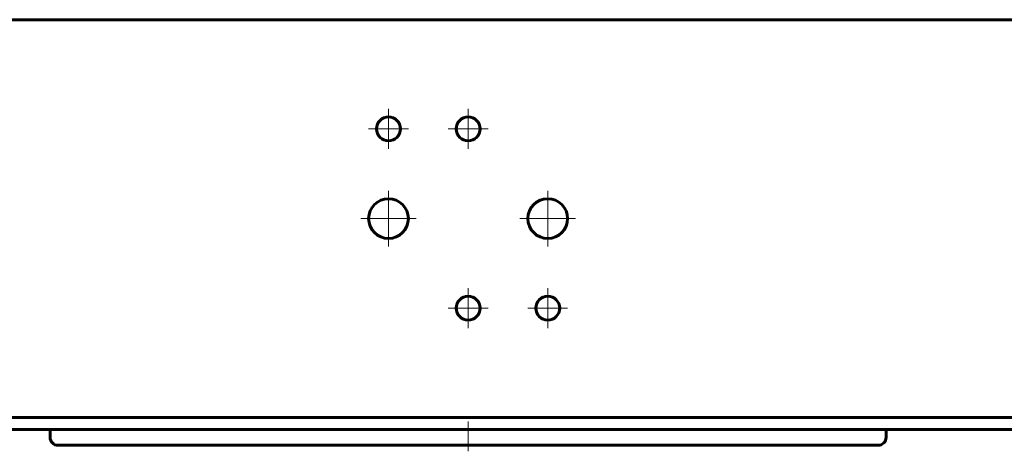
# Model space of a CAD drawing. Header units: millimetres. Extents: x -382 to 849, y -192 to 192.
# Tile 2 of 14: x -113 to 135, y -192 to -83. Entities that reach past the tile are written whole.
import ezdxf

# ---------------------------------------------------------------- set-up
doc = ezdxf.new("R2010")
doc.units = ezdxf.units.MM
doc.linetypes.add('K5LT_AXLED', pattern=[12, 7.5, -1.5, 1.5, -1.5])
doc.linetypes.add('K5LT_BASIC', pattern=[0])
doc.layers.add('Системный слой (1)', color=7, linetype='Continuous', true_color=0x6c6c6c)

# ---------------------------------------------------------------- blocks, each defined once
blk = doc.blocks.new('U17')
at = {"layer": 'Системный слой (1)', "color": 150, "linetype": 'K5LT_BASIC', "lineweight": 60, "true_color": 0x0080ff}
for p, q in [((0, -190), (-103, -190)), ((103, -190), (0, -190))]:
    blk.add_line(p, q, dxfattribs=at)
blk = doc.blocks.new('U27')
at = {"layer": 'Системный слой (1)', "color": 30, "linetype": 'K5LT_AXLED', "lineweight": 18, "true_color": 0xff8000}
for q in [(-20, -126.1), (-26.99, -133.09), (-13.01, -133.09), (-20, -140.09)]:
    blk.add_line((-20, -133.09), q, dxfattribs=at)
blk = doc.blocks.new('U28')
at = {"layer": 'Системный слой (1)', "color": 30, "linetype": 'K5LT_AXLED', "lineweight": 18, "true_color": 0xff8000}
for q in [(-20, -105.59), (-25, -110.59), (-15, -110.59), (-20, -115.59)]:
    blk.add_line((-20, -110.59), q, dxfattribs=at)
blk = doc.blocks.new('U30')
at = {"layer": 'Системный слой (1)', "color": 30, "linetype": 'K5LT_AXLED', "lineweight": 18, "true_color": 0xff8000}
for q in [(0, -150.59), (-5, -155.59), (5, -155.59), (0, -160.59)]:
    blk.add_line((0, -155.59), q, dxfattribs=at)
blk = doc.blocks.new('U31')
at = {"layer": 'Системный слой (1)', "color": 30, "linetype": 'K5LT_AXLED', "lineweight": 18, "true_color": 0xff8000}
for q in [(0, -105.59), (-5, -110.59), (5, -110.59), (0, -115.59)]:
    blk.add_line((0, -110.59), q, dxfattribs=at)
blk = doc.blocks.new('U33')
at = {"layer": 'Системный слой (1)', "color": 30, "linetype": 'K5LT_AXLED', "lineweight": 18, "true_color": 0xff8000}
for q in [(20, -150.59), (15, -155.59), (25, -155.59), (20, -160.59)]:
    blk.add_line((20, -155.59), q, dxfattribs=at)
blk = doc.blocks.new('U34')
at = {"layer": 'Системный слой (1)', "color": 30, "linetype": 'K5LT_AXLED', "lineweight": 18, "true_color": 0xff8000}
for q in [(20, -126.1), (13.01, -133.09), (26.99, -133.09), (20, -140.09)]:
    blk.add_line((20, -133.09), q, dxfattribs=at)

msp = doc.modelspace()

# ---------------------------------------------------------------- linework, layer by layer
at = {"layer": 'Системный слой (1)', "color": 150, "linetype": 'K5LT_BASIC', "lineweight": 60, "true_color": 0x0080ff}
for p, q in [((334.9, -83.19), (-334.9, -83.19)), ((334.9, -183), (-334.9, -183)), ((-334.9, -186), (334.9, -186)), ((-105, -186), (-105, -188)), ((105, -186), (105, -188))]:
    msp.add_line(p, q, dxfattribs=at)
at = {"layer": 'Системный слой (1)', "color": 30, "linetype": 'K5LT_AXLED', "lineweight": 18, "true_color": 0xff8000}
msp.add_line((0, -184), (0, -192), dxfattribs=at)
at = {"layer": 'Системный слой (1)', "color": 150, "linetype": 'K5LT_BASIC', "lineweight": 60, "true_color": 0x0080ff}
for centre, radius in [((-20, -110.59), 3), ((0, -110.59), 3), ((-20, -133.09), 4.99), ((20, -133.09), 4.99), ((0, -155.59), 3), ((20, -155.59), 3)]:
    msp.add_circle(centre, radius, dxfattribs=at)
for centre, start, end in [((-103, -188), 180, 270), ((103, -188), 270, 0)]:
    msp.add_arc(centre, 2, start, end, dxfattribs=at)

# ---------------------------------------------------------------- block references
at = {"layer": 'Системный слой (1)'}
for name in ['U28', 'U31', 'U27', 'U34', 'U30', 'U33', 'U17']:
    msp.add_blockref(name, (0, 0), dxfattribs=at)

doc.saveas('drawing.dxf')
